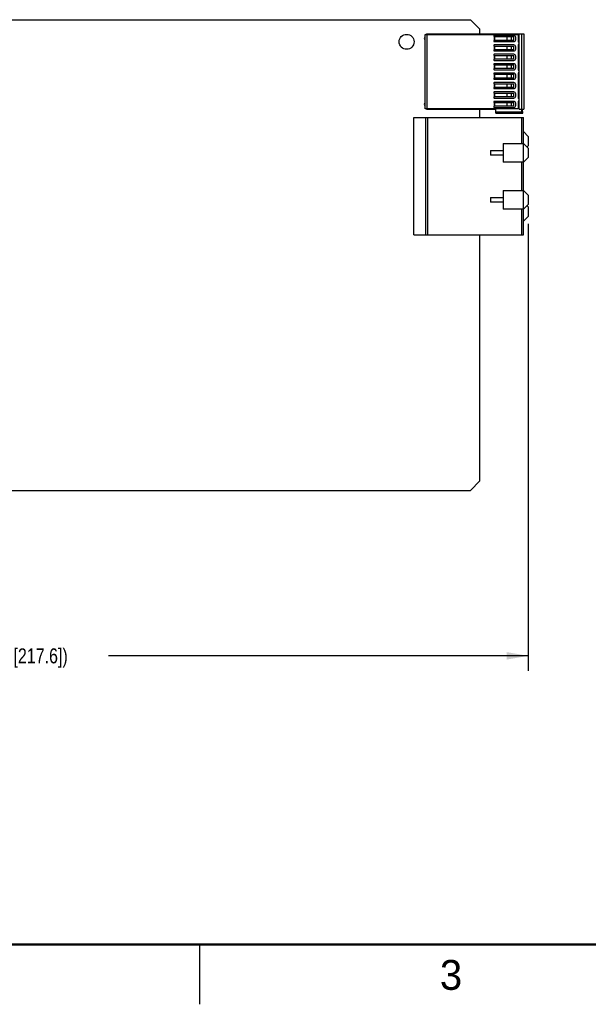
# Model space of a CAD drawing. Header units: inches. Extents: x 0 to 34, y 0 to 22.
# Tile 20 of 60: x 19.7 to 24.5, y 0 to 8.2. Entities that reach past the tile are written whole.
import ezdxf

# ---------------------------------------------------------------- set-up
doc = ezdxf.new("R2010")
doc.units = ezdxf.units.IN
doc.header["$LTSCALE"] = 1.87
doc.header["$MEASUREMENT"] = 0
doc.layers.get('0').update_dxf_attribs({"linetype": 'CONTINUOUS'})
doc.layers.add('DIMENSIONS', color=7, linetype='CONTINUOUS')
doc.styles.get("Standard").update_dxf_attribs({"font": 'txt', "width": 0.8})
doc.styles.add('TEXTSTYLE_2', font='txt')
doc.dimstyles.new('DIMSTYLE_1', dxfattribs={"dimtxt": 0.125, "dimasz": 0.18, "dimexe": 0.125, "dimexo": 0.0625, "dimgap": 0.0625, "dimtad": 0, "dimtih": 1, "dimtoh": 1, "dimzin": 4, "dimdsep": 46, "dimtxsty": 'STANDARD', "dimblk": '_FILLED', "dimblk1": '_FILLED', "dimblk2": '_FILLED', "dimcen": 0.09, "dimadec": 0, "dimazin": 0, "dimtp": 0.005, "dimtm": 0.005, "dimtfac": 1, "dimtofl": 0, "dimtmove": 0, "dimatfit": 3, "dimldrblk": '_FILLED', "dimfxl": 1, "dimtolj": 1, "dimtzin": 4, "dimarcsym": 0})

# ---------------------------------------------------------------- blocks, each defined once
blk = doc.blocks.new('_FILLED')
at = {"color": 0, "linetype": 'BYBLOCK'}
blk.add_solid([(0, 0), (-1, 0.174), (-1, -0.174)], dxfattribs=at)
blk = doc.blocks.new('*D1')
at = {"layer": 'DIMENSIONS', "color": 2, "linetype": 'CONTINUOUS'}
for p, q in [((23.9936, 6.528), (23.9936, 2.7896)), ((15.4262, 4.9543), (15.4262, 2.7896)), ((15.4262, 2.9146), (18.9349, 2.9146)), ((23.9936, 2.9146), (20.4849, 2.9146))]:
    blk.add_line(p, q, dxfattribs=at)
at = {"layer": 'DIMENSIONS', "color": 2, "linetype": 'CONTINUOUS', "xscale": 0.18, "yscale": 0.18, "zscale": 0.18, "rotation": 180}
blk.add_blockref('_FILLED', (15.4262, 2.9146), dxfattribs=at)
at = {"layer": 'DIMENSIONS', "color": 2, "linetype": 'CONTINUOUS', "xscale": 0.18, "yscale": 0.18, "zscale": 0.18}
blk.add_blockref('_FILLED', (23.9936, 2.9146), dxfattribs=at)
at = {"layer": 'DIMENSIONS', "color": 2, "linetype": 'CONTINUOUS', "insert": (19.7099, 2.9771), "char_height": 0.125, "width": 1.425, "attachment_point": 2, "line_spacing_factor": 0.9}
blk.add_mtext('(8.57{\\Ftxt.shx;\\W1.000000;\\H0.125000; }[217.6])', dxfattribs=at)

msp = doc.modelspace()

# ---------------------------------------------------------------- linework, layer by layer
at = {"color": 7, "linetype": 'CONTINUOUS'}
for p, q in [((17.2108, 8.2354), (23.5113, 8.2354)), ((23.5113, 8.2354), (23.59, 8.1567)), ((23.59, 8.116), (23.59, 8.1567)), ((23.133, 8.1126), (23.909, 8.1126)), ((23.133, 7.4894), (23.133, 8.1126)), ((23.1432, 8.116), (23.9562, 8.116)), ((23.1432, 8.1126), (23.1432, 8.116)), ((23.1495, 7.4894), (23.1495, 8.1126)), ((23.7051, 8.0986), (23.7051, 8.0937)), ((23.7051, 8.0937), (23.8735, 8.0937)), ((23.8735, 8.1036), (23.71, 8.1036)), ((23.7104, 8.0937), (23.7104, 8.0622)), ((23.7115, 8.0622), (23.7115, 8.0937)), ((23.8154, 8.0937), (23.8154, 8.0622)), ((23.8176, 8.0622), (23.8176, 8.0937)), ((23.8546, 8.0622), (23.8546, 8.0937)), ((23.8735, 8.0622), (23.8735, 8.0937)), ((23.8893, 8.0681), (23.8893, 8.0878)), ((23.909, 8.1126), (23.909, 8.0543)), ((23.9168, 7.486), (23.9168, 8.116)), ((23.9405, 7.486), (23.9405, 8.116)), ((23.9562, 8.116), (23.9562, 7.486)), ((23.8735, 8.0622), (23.7051, 8.0622)), ((23.7051, 8.0622), (23.7051, 8.0573)), ((23.7051, 8.0199), (23.7051, 8.015)), ((23.7051, 8.015), (23.8735, 8.015)), ((23.71, 8.0524), (23.8735, 8.0524)), ((23.8735, 8.0248), (23.71, 8.0248)), ((23.7104, 8.015), (23.7104, 7.9835)), ((23.7115, 7.9835), (23.7115, 8.015)), ((23.8154, 8.015), (23.8154, 7.9835)), ((23.8176, 7.9835), (23.8176, 8.015)), ((23.8546, 7.9835), (23.8546, 8.015)), ((23.8735, 7.9835), (23.8735, 8.015)), ((23.8893, 7.9894), (23.8893, 8.0091)), ((23.909, 8.0228), (23.909, 7.8181)), ((23.9149, 8.0484), (23.9167, 8.0484)), ((23.9167, 8.0288), (23.9149, 8.0288)), ((23.8735, 7.9835), (23.7051, 7.9835)), ((23.7051, 7.9835), (23.7051, 7.9786)), ((23.7051, 7.9412), (23.7051, 7.9362)), ((23.7051, 7.9362), (23.8735, 7.9362)), ((23.71, 7.9736), (23.8735, 7.9736)), ((23.8735, 7.9461), (23.71, 7.9461)), ((23.7104, 7.9362), (23.7104, 7.9047)), ((23.7115, 7.9047), (23.7115, 7.9362)), ((23.8154, 7.9362), (23.8154, 7.9047)), ((23.8176, 7.9047), (23.8176, 7.9362)), ((23.8546, 7.9047), (23.8546, 7.9362)), ((23.8735, 7.9047), (23.8735, 7.9362)), ((23.8893, 7.9106), (23.8893, 7.9303)), ((23.8735, 7.9047), (23.7051, 7.9047)), ((23.7051, 7.9047), (23.7051, 7.8998)), ((23.7051, 7.8624), (23.7051, 7.8575)), ((23.7051, 7.8575), (23.8735, 7.8575)), ((23.8735, 7.826), (23.7051, 7.826)), ((23.7051, 7.826), (23.7051, 7.8211)), ((23.71, 7.8949), (23.8735, 7.8949)), ((23.8735, 7.8673), (23.71, 7.8673)), ((23.7104, 7.8575), (23.7104, 7.826)), ((23.7115, 7.826), (23.7115, 7.8575)), ((23.8154, 7.8575), (23.8154, 7.826)), ((23.8176, 7.826), (23.8176, 7.8575)), ((23.8546, 7.826), (23.8546, 7.8575)), ((23.8735, 7.826), (23.8735, 7.8575)), ((23.8893, 7.8319), (23.8893, 7.8516)), ((23.7051, 7.7837), (23.7051, 7.7788)), ((23.7051, 7.7788), (23.8735, 7.7788)), ((23.8735, 7.7473), (23.7051, 7.7473)), ((23.7051, 7.7473), (23.7051, 7.7423)), ((23.71, 7.8162), (23.8735, 7.8162)), ((23.8735, 7.7886), (23.71, 7.7886)), ((23.7104, 7.7788), (23.7104, 7.7473)), ((23.7115, 7.7473), (23.7115, 7.7788)), ((23.8154, 7.7788), (23.8154, 7.7473)), ((23.8176, 7.7473), (23.8176, 7.7788)), ((23.8546, 7.7473), (23.8546, 7.7788)), ((23.8735, 7.7473), (23.8735, 7.7788)), ((23.8893, 7.7532), (23.8893, 7.7728)), ((23.909, 7.7866), (23.909, 7.5819)), ((23.9149, 7.8122), (23.9167, 7.8122)), ((23.9167, 7.7925), (23.9149, 7.7925)), ((23.7051, 7.7049), (23.7051, 7.7)), ((23.7051, 7.7), (23.8735, 7.7)), ((23.8735, 7.6685), (23.7051, 7.6685)), ((23.7051, 7.6685), (23.7051, 7.6636)), ((23.71, 7.7374), (23.8735, 7.7374)), ((23.8735, 7.7099), (23.71, 7.7099)), ((23.7104, 7.7), (23.7104, 7.6685)), ((23.7115, 7.6685), (23.7115, 7.7)), ((23.8154, 7.7), (23.8154, 7.6685)), ((23.8176, 7.6685), (23.8176, 7.7)), ((23.8546, 7.6685), (23.8546, 7.7)), ((23.8735, 7.6685), (23.8735, 7.7)), ((23.8893, 7.6744), (23.8893, 7.6941)), ((23.7051, 7.6262), (23.7051, 7.6213)), ((23.7051, 7.6213), (23.8735, 7.6213)), ((23.8735, 7.5898), (23.7051, 7.5898)), ((23.7051, 7.5898), (23.7051, 7.5849)), ((23.71, 7.6587), (23.8735, 7.6587)), ((23.8735, 7.6311), (23.71, 7.6311)), ((23.71, 7.5799), (23.8735, 7.5799)), ((23.7104, 7.6213), (23.7104, 7.5898)), ((23.7115, 7.5898), (23.7115, 7.6213)), ((23.8154, 7.6213), (23.8154, 7.5898)), ((23.8176, 7.5898), (23.8176, 7.6213)), ((23.8546, 7.5898), (23.8546, 7.6213)), ((23.8735, 7.5898), (23.8735, 7.6213)), ((23.8893, 7.5957), (23.8893, 7.6154)), ((23.7051, 7.5475), (23.7051, 7.5425)), ((23.7051, 7.5425), (23.8735, 7.5425)), ((23.8735, 7.511), (23.7051, 7.511)), ((23.7051, 7.511), (23.7051, 7.5061)), ((23.8735, 7.5524), (23.71, 7.5524)), ((23.71, 7.5012), (23.8735, 7.5012)), ((23.7104, 7.5425), (23.7104, 7.511)), ((23.7115, 7.511), (23.7115, 7.5425)), ((23.8154, 7.5425), (23.8154, 7.511)), ((23.8176, 7.511), (23.8176, 7.5425)), ((23.8546, 7.511), (23.8546, 7.5425)), ((23.8735, 7.511), (23.8735, 7.5425)), ((23.8893, 7.5169), (23.8893, 7.5366)), ((23.909, 7.5504), (23.909, 7.4894)), ((23.9149, 7.576), (23.9167, 7.576)), ((23.9167, 7.5563), (23.9149, 7.5563)), ((23.0369, 7.4171), (23.9542, 7.4171)), ((23.0369, 6.4349), (23.0369, 7.4171)), ((23.909, 7.4894), (23.133, 7.4894)), ((23.1353, 7.4171), (23.1353, 6.4349)), ((23.1432, 7.486), (23.1432, 7.4894)), ((23.1432, 7.486), (23.7239, 7.486)), ((23.155, 6.4349), (23.155, 7.4171)), ((23.59, 7.4171), (23.59, 7.486)), ((23.7239, 7.4545), (23.7239, 7.486)), ((23.9386, 7.4624), (23.7239, 7.4624)), ((23.7239, 7.4545), (23.9472, 7.4545)), ((23.9168, 7.486), (23.9562, 7.486)), ((23.9365, 7.486), (23.9386, 7.4624)), ((23.9385, 7.4171), (23.9385, 7.2008)), ((23.9472, 7.4545), (23.9444, 7.486)), ((23.9542, 6.4349), (23.9542, 7.4171)), ((23.9936, 7.2598), (23.9542, 7.2992)), ((23.9936, 7.2598), (23.9936, 7.1811)), ((23.7849, 7.2008), (23.9542, 7.2008)), ((23.7849, 7.2008), (23.7849, 7.0433)), ((23.9936, 7.1614), (23.9542, 7.2008)), ((23.9837, 7.1713), (23.9936, 7.1811)), ((23.6786, 7.1417), (23.7849, 7.1417)), ((23.6786, 7.1417), (23.6786, 7.1024)), ((23.7849, 7.1024), (23.6786, 7.1024)), ((23.9542, 7.0433), (23.9936, 7.0827)), ((23.9936, 7.1614), (23.9936, 7.0827)), ((23.9542, 7.0433), (23.7849, 7.0433)), ((23.9385, 7.0433), (23.9385, 6.8071)), ((23.7849, 6.8071), (23.9542, 6.8071)), ((23.7849, 6.8071), (23.7849, 6.6496)), ((23.9936, 6.7677), (23.9542, 6.8071)), ((23.9936, 6.7677), (23.9936, 6.689)), ((23.6786, 6.748), (23.7849, 6.748)), ((23.6786, 6.748), (23.6786, 6.7087)), ((23.7849, 6.7087), (23.6786, 6.7087)), ((23.9542, 6.6496), (23.9936, 6.689)), ((23.9936, 6.6693), (23.9837, 6.6791)), ((23.9542, 6.6496), (23.7849, 6.6496)), ((23.9385, 6.6496), (23.9385, 6.4349)), ((23.9542, 6.5512), (23.9936, 6.5905)), ((23.9936, 6.6693), (23.9936, 6.5905)), ((23.0369, 6.4349), (23.9542, 6.4349)), ((23.59, 4.3772), (23.59, 6.4349)), ((23.59, 4.3772), (23.5113, 4.2984)), ((17.3764, 4.2984), (23.5113, 4.2984))]:
    msp.add_line(p, q, dxfattribs=at)
at = {"color": 2, "linetype": 'CONTINUOUS'}
msp.add_line((21.25, 0), (21.25, 0.5), dxfattribs=at)
at = {"color": 7, "linetype": 'CONTINUOUS', "const_width": 0.02}
msp.add_lwpolyline([(0.5, 0.5), (33.5, 0.5)], dxfattribs=at)
at = {"color": 7, "linetype": 'CONTINUOUS'}
msp.add_circle((22.977, 8.0504), 0.0625, dxfattribs=at)
for centre, radius, start, end in [((23.1373, 8.078), 0.012, 113.12855, 246.54955), ((23.71, 8.0986), 0.00492, 90.00519, 179.99989), ((23.8735, 8.0878), 0.0157, 359.99946, 89.99839), ((23.71, 8.0573), 0.00492, 179.99989, 269.99216), ((23.71, 8.0199), 0.00492, 90.00519, 179.99989), ((23.8735, 8.0681), 0.0157, 269.99675, 359.99975), ((23.8735, 8.0091), 0.0157, 359.99946, 89.99839), ((23.8735, 7.9894), 0.0157, 269.99675, 359.99975), ((23.9149, 8.0543), 0.00591, 179.99891, 270.00015), ((23.9149, 8.0228), 0.00591, 90.00363, 179.98286), ((23.71, 7.9786), 0.00492, 179.99989, 269.99216), ((23.71, 7.9412), 0.00492, 90.00519, 179.99989), ((23.8735, 7.9303), 0.0157, 359.99946, 89.99839), ((23.8735, 7.9106), 0.0157, 269.99675, 359.99975), ((23.71, 7.8998), 0.00492, 179.99989, 269.99216), ((23.71, 7.8624), 0.00492, 90.00519, 179.99989), ((23.8735, 7.8516), 0.0157, 359.99946, 89.99839), ((23.8735, 7.8319), 0.0157, 269.99675, 359.99975), ((23.71, 7.8211), 0.00492, 179.99989, 269.99216), ((23.71, 7.7837), 0.00492, 90.00519, 179.99989), ((23.71, 7.7423), 0.00492, 179.99989, 269.99216), ((23.8735, 7.7728), 0.0157, 359.99946, 89.99839), ((23.8735, 7.7532), 0.0157, 269.99675, 359.99975), ((23.9149, 7.8181), 0.00591, 179.97922, 270.00015), ((23.9149, 7.7866), 0.00591, 90.00363, 179.99824), ((23.71, 7.7049), 0.00492, 90.00519, 179.99989), ((23.71, 7.6636), 0.00492, 179.99989, 269.99216), ((23.8735, 7.6941), 0.0157, 359.99946, 89.99839), ((23.8735, 7.6744), 0.0157, 269.99675, 359.99975), ((23.71, 7.6262), 0.00492, 90.00519, 179.99989), ((23.71, 7.5849), 0.00492, 179.99989, 269.99216), ((23.8735, 7.6154), 0.0157, 359.99946, 89.99839), ((23.8735, 7.5957), 0.0157, 269.99675, 359.99975), ((23.9149, 7.5819), 0.00591, 179.9946, 270.00015), ((23.1373, 7.5268), 0.012, 111.65389, 248.34618), ((23.71, 7.5475), 0.00492, 90.00519, 179.99989), ((23.71, 7.5061), 0.00492, 179.99989, 269.99216), ((23.8735, 7.5366), 0.0157, 359.99946, 89.99839), ((23.8735, 7.5169), 0.0157, 269.99675, 359.99975), ((23.9149, 7.5504), 0.00591, 90.00363, 179.99933)]:
    msp.add_arc(centre, radius, start, end, dxfattribs=at)
msp.add_open_spline([(23.9472, 7.4545), (23.9453, 7.4545), (23.9422, 7.4557), (23.9394, 7.4589), (23.9387, 7.4612), (23.9386, 7.4624)], degree=3, knots=[0, 0, 0, 0, 0.445873, 0.706837, 1, 1, 1, 1], dxfattribs=at)

# ---------------------------------------------------------------- texts
at = {"color": 2, "linetype": 'CONTINUOUS', "insert": (23.2555, 0.371), "char_height": 0.25, "width": 0.25, "attachment_point": 1, "line_spacing_factor": 0.9, "style": 'TEXTSTYLE_2'}
msp.add_mtext('3', dxfattribs=at)

# ---------------------------------------------------------------- dimensions: what is measured, and where the dimension line sits
at = {"layer": 'DIMENSIONS', "color": 2, "linetype": 'CONTINUOUS'}
dim = msp.add_linear_dim(base=(23.9936, 2.9146), p1=(15.4262, 5.0168), p2=(23.9936, 6.5905), text='(<>)', dimstyle='DIMSTYLE_1', dxfattribs=at)
dim.commit()
dim.dimension.update_dxf_attribs({"geometry": '*D1', "text_midpoint": (19.7099, 2.9146), "dimtype": 160})

doc.saveas('drawing.dxf')
